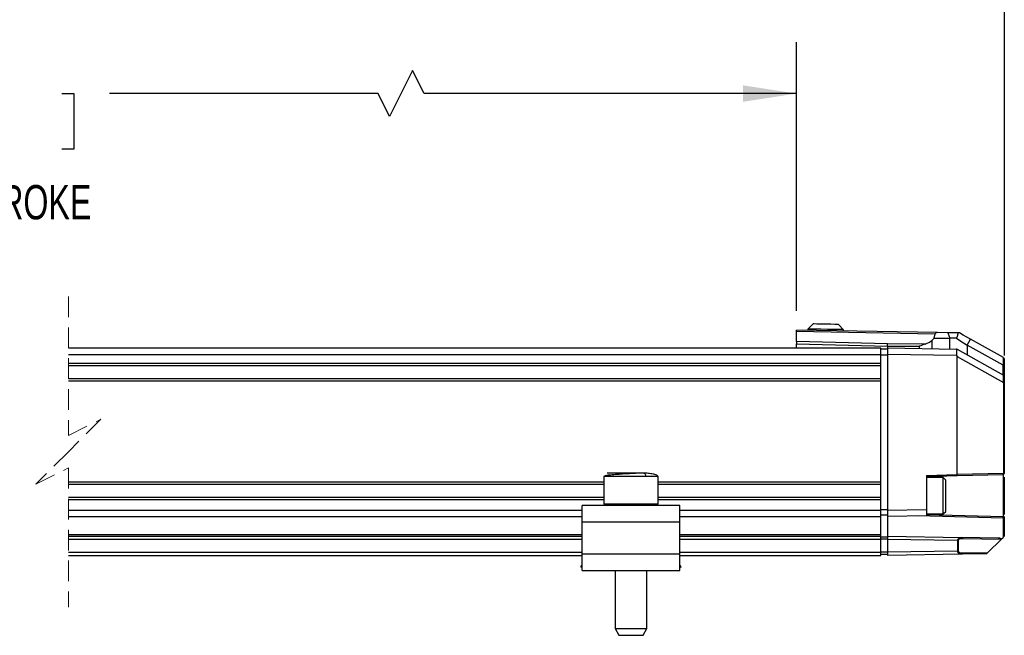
# Model space of a CAD drawing. Header units: millimetres. Extents: x 16 to 683, y 16 to 524.
# Tile 4 of 11: x 346 to 498, y 239 to 334. Entities that reach past the tile are written whole.
import ezdxf

# ---------------------------------------------------------------- set-up
doc = ezdxf.new("R2010")
doc.units = ezdxf.units.MM
doc.header["$LTSCALE"] = 2.5
doc.linetypes.add('HIDDEN', pattern=[1.905, 1.27, -0.635])
doc.layers.add('DIMENSIONS', color=140, linetype='Continuous', lineweight=25)
doc.styles.add('SLDTEXTSTYLE0', font='TXT', dxfattribs={"width": 0.7})
doc.dimstyles.new('SLDDIMSTYLE0', dxfattribs={"dimtxt": 5.39502, "dimasz": 8.255, "dimexe": 0, "dimexo": 0.0625, "dimgap": 1.348755, "dimtad": 0, "dimtih": 1, "dimtoh": 1, "dimrnd": 1e-09, "dimzin": 12, "dimdsep": 46, "dimtxsty": 'SLDTEXTSTYLE0', "dimsah": 1, "dimcen": 0.09, "dimadec": 0, "dimazin": 3, "dimtfac": 1, "dimtofl": 0, "dimtmove": 0, "dimatfit": 3, "dimfxl": 0, "dimfrac": 2, "dimtolj": 1, "dimtzin": 12, "dimarcsym": 0})
doc.dimstyles.new('SLDDIMSTYLE3', dxfattribs={"dimtxt": 5.39502, "dimasz": 8.255, "dimexe": 0, "dimexo": 0.0625, "dimgap": 1.348755, "dimtad": 0, "dimtih": 1, "dimtoh": 1, "dimrnd": 1e-09, "dimzin": 4, "dimdsep": 46, "dimtxsty": 'SLDTEXTSTYLE0', "dimsah": 1, "dimcen": 0.09, "dimadec": 0, "dimazin": 1, "dimtfac": 1, "dimtofl": 0, "dimtmove": 0, "dimatfit": 3, "dimfxl": 0, "dimfrac": 2, "dimtolj": 1, "dimtzin": 12, "dimarcsym": 0})

# ---------------------------------------------------------------- blocks, each defined once
blk = doc.blocks.new('_D_4')
at = {"layer": 'DIMENSIONS'}
for p, q in [((235.45, 304.22), (235.45, 330.7)), ((465.77, 289.29), (465.77, 330.7)), ((406.61, 326.29), (403.08, 319.23)), ((408.38, 322.76), (406.61, 326.29)), ((235.45, 322.76), (324.78, 322.76)), ((332.09, 322.76), (330.28, 322.76)), ((330.28, 322.76), (330.28, 314.18)), ((352.61, 322.76), (354.42, 322.76)), ((354.42, 322.76), (354.42, 314.18)), ((401.32, 322.76), (359.92, 322.76)), ((403.08, 319.23), (401.32, 322.76)), ((465.77, 322.76), (408.38, 322.76)), ((330.28, 314.18), (332.09, 314.18)), ((354.42, 314.18), (352.61, 314.18))]:
    blk.add_line(p, q, dxfattribs=at)
for points in [[(235.45, 322.76), (243.71, 321.49), (243.71, 324.03)], [(465.77, 322.76), (457.51, 324.03), (457.51, 321.49)]]:
    blk.add_solid(points, dxfattribs=at)
at = {"layer": 'DIMENSIONS', "char_height": 5.292, "attachment_point": 1, "style": 'SLDTEXTSTYLE0'}
for s, insert in [('854.0', (332.09, 330.79)), ('33.62', (332.09, 321))]:
    blk.add_mtext(s, dxfattribs=dict(at, insert=insert))
blk = doc.blocks.new('_D_5')
at = {"layer": 'DIMENSIONS'}
for p, q in [((113.45, 286.54), (113.45, 350.08)), ((497.77, 282.36), (497.77, 350.08)), ((391.4, 345.67), (389.63, 342.14)), ((394.92, 338.62), (391.4, 345.67)), ((113.45, 342.14), (270.98, 342.14)), ((278.29, 342.14), (276.48, 342.14)), ((276.48, 342.14), (276.48, 333.57)), ((298.81, 342.14), (300.62, 342.14)), ((300.62, 342.14), (300.62, 333.57)), ((389.63, 342.14), (306.12, 342.14)), ((396.69, 342.14), (394.92, 338.62)), ((497.77, 342.14), (396.69, 342.14)), ((276.48, 333.57), (278.29, 333.57)), ((300.62, 333.57), (298.81, 333.57))]:
    blk.add_line(p, q, dxfattribs=at)
for points in [[(113.45, 342.14), (121.71, 340.87), (121.71, 343.41)], [(497.77, 342.14), (489.51, 343.41), (489.51, 340.87)]]:
    blk.add_solid(points, dxfattribs=at)
at = {"layer": 'DIMENSIONS', "char_height": 5.292, "attachment_point": 1, "style": 'SLDTEXTSTYLE0'}
for s, insert in [('1008.0', (276.05, 350.17)), ('39.69', (278.29, 340.39))]:
    blk.add_mtext(s, dxfattribs=dict(at, insert=insert))
blk = doc.blocks.new('_D_6')
at = {"layer": 'DIMENSIONS'}
for p, q in [((86.25, 285.04), (86.25, 371.18)), ((497.77, 282.36), (497.77, 371.18)), ((384.23, 366.77), (380.7, 359.72)), ((385.99, 363.24), (384.23, 366.77)), ((86.25, 363.24), (249.59, 363.24)), ((256.9, 363.24), (255.09, 363.24)), ((255.09, 363.24), (255.09, 354.67)), ((277.42, 363.24), (279.23, 363.24)), ((279.23, 363.24), (279.23, 354.67)), ((378.94, 363.24), (284.73, 363.24)), ((380.7, 359.72), (378.94, 363.24)), ((497.77, 363.24), (385.99, 363.24)), ((255.09, 354.67), (256.9, 354.67)), ((279.23, 354.67), (277.42, 354.67))]:
    blk.add_line(p, q, dxfattribs=at)
for points in [[(86.25, 363.24), (94.51, 361.97), (94.51, 364.51)], [(497.77, 363.24), (489.51, 364.51), (489.51, 361.97)]]:
    blk.add_solid(points, dxfattribs=at)
at = {"layer": 'DIMENSIONS', "char_height": 5.292, "attachment_point": 1, "style": 'SLDTEXTSTYLE0'}
for s, insert in [('1035.2', (254.66, 371.27)), ('40.76', (256.9, 361.49))]:
    blk.add_mtext(s, dxfattribs=dict(at, insert=insert))

msp = doc.modelspace()

# ---------------------------------------------------------------- linework, layer by layer
at = {"color": 7, "linetype": 'HIDDEN', "lineweight": 18}
for p, q in [((353.602, 291.487), (353.602, 270.049)), ((353.602, 270.049), (358.602, 272.549)), ((358.602, 272.549), (353.602, 267.549)), ((353.602, 267.549), (348.602, 262.549)), ((348.602, 262.549), (353.602, 265.049)), ((353.602, 265.049), (353.602, 243.612))]:
    msp.add_line(p, q, dxfattribs=at)
for p, q in [((468.333, 287.245), (467.519, 286.459)), ((473.018, 286.363), (472.232, 287.177)), ((487.452, 285.911), (465.765, 286.29)), ((465.765, 286.114), (465.765, 286.29)), ((465.765, 286.114), (487.135, 285.741)), ((465.765, 284.537), (465.765, 286.114)), ((467.519, 286.459), (467.515, 286.259)), ((473.014, 286.163), (473.018, 286.363)), ((486.97, 285.045), (487.135, 285.741)), ((489.069, 285.883), (487.452, 285.911)), ((489.069, 285.883), (489.397, 285.045)), ((490.863, 285.852), (490.637, 285.855)), ((479.765, 284.192), (465.765, 284.537)), ((465.765, 284.184), (479.765, 283.838)), ((465.765, 283.549), (465.765, 284.184)), ((485.589, 284.15), (479.765, 284.192)), ((479.765, 283.838), (479.765, 283.549)), ((479.765, 283.838), (484.666, 283.803)), ((484.666, 283.803), (484.666, 283.464)), ((486.97, 285.045), (486.651, 284.758)), ((486.651, 283.429), (486.651, 284.758)), ((486.97, 285.045), (489.397, 285.045)), ((489.397, 283.381), (489.397, 285.045)), ((490.42, 285.045), (489.397, 285.045)), ((492.043, 283.97), (492.554, 284.903)), ((492.043, 283.97), (492.043, 282.506)), ((497.569, 280.872), (492.043, 283.97)), ((497.623, 282.061), (492.554, 284.903)), ((353.602, 283.549), (478.765, 283.549)), ((353.602, 282.549), (478.765, 282.549)), ((478.765, 282.549), (478.765, 283.549)), ((479.765, 283.364), (478.765, 283.364)), ((478.765, 281.199), (478.765, 282.549)), ((479.765, 282.417), (478.765, 282.417)), ((479.765, 283.549), (490.376, 283.364)), ((479.765, 283.549), (479.765, 282.549)), ((490.39, 282.364), (479.765, 282.549)), ((479.765, 282.549), (479.765, 258.564)), ((490.376, 283.364), (490.39, 282.364)), ((490.515, 283.361), (490.376, 283.364)), ((490.39, 282.364), (490.515, 282.228)), ((490.515, 283.361), (497.663, 279.358)), ((490.515, 264.025), (490.515, 282.228)), ((490.515, 282.228), (497.626, 278.245)), ((353.602, 281.199), (478.765, 281.199)), ((353.602, 280.849), (478.765, 280.849)), ((478.765, 281.049), (478.765, 281.199)), ((478.765, 278.649), (478.765, 281.049)), ((497.569, 279.411), (497.569, 280.872)), ((497.623, 280.854), (497.623, 282.061)), ((497.663, 282.038), (497.623, 282.061)), ((497.766, 281.864), (497.766, 280.802)), ((497.766, 280.802), (497.766, 279.184)), ((497.663, 278.232), (497.663, 279.358)), ((497.766, 279.184), (497.766, 278.185)), ((353.602, 278.849), (478.765, 278.849)), ((353.602, 278.499), (478.765, 278.499)), ((478.765, 278.499), (478.765, 278.649)), ((478.765, 262.899), (478.765, 278.499)), ((497.626, 278.245), (497.626, 264.211)), ((497.766, 278.185), (497.766, 264.211)), ((442.248, 264.249), (436.576, 264.249)), ((485.765, 263.902), (490.515, 264.025)), ((485.765, 263.902), (485.765, 258.669)), ((497.571, 264.011), (490.488, 263.826)), ((497.626, 264.211), (490.515, 264.025)), ((497.571, 264.011), (497.571, 260.754)), ((497.626, 264.211), (497.766, 264.211)), ((353.602, 262.899), (436.065, 262.899)), ((353.602, 262.549), (436.065, 262.549)), ((436.065, 263.749), (436.065, 259.449)), ((442.516, 263.749), (436.065, 263.749)), ((444.458, 263.749), (442.516, 263.749)), ((444.465, 263.749), (444.458, 263.749)), ((444.465, 259.449), (444.465, 263.749)), ((444.465, 262.899), (478.765, 262.899)), ((444.465, 262.549), (478.765, 262.549)), ((478.765, 262.749), (478.765, 262.899)), ((478.765, 260.349), (478.765, 262.749)), ((490.488, 263.826), (485.765, 263.702)), ((488.365, 263.554), (485.765, 263.554)), ((488.765, 263.154), (488.365, 263.554)), ((488.365, 260.892), (488.365, 263.554)), ((488.765, 260.872), (488.765, 263.154)), ((497.766, 263.644), (497.766, 260.754)), ((488.365, 257.954), (488.365, 260.892)), ((488.765, 258.354), (488.765, 260.872)), ((353.602, 260.549), (436.065, 260.549)), ((353.602, 260.199), (436.065, 260.199)), ((442.516, 259.449), (436.065, 259.449)), ((444.465, 259.449), (442.516, 259.449)), ((444.465, 260.549), (478.765, 260.549)), ((444.465, 260.199), (478.765, 260.199)), ((478.765, 260.199), (478.765, 260.349)), ((478.765, 258.549), (478.765, 260.199)), ((497.571, 260.754), (497.571, 257.497)), ((497.766, 260.754), (497.571, 260.754)), ((497.766, 260.754), (497.766, 257.893)), ((353.602, 258.549), (432.765, 258.549)), ((447.765, 259.249), (432.765, 259.249)), ((432.765, 256.749), (432.765, 259.249)), ((447.765, 256.749), (447.765, 259.249)), ((447.765, 258.549), (478.765, 258.549)), ((479.765, 258.599), (478.765, 258.599)), ((478.765, 257.549), (478.765, 258.549)), ((479.765, 258.564), (485.765, 258.669)), ((479.765, 258.564), (479.765, 257.564)), ((485.765, 258.669), (485.765, 257.669)), ((485.765, 257.954), (488.365, 257.954)), ((488.365, 257.954), (488.765, 258.354)), ((353.602, 257.549), (432.765, 257.549)), ((432.765, 256.749), (447.765, 256.749)), ((432.765, 251.749), (432.765, 256.749)), ((447.765, 257.549), (478.765, 257.549)), ((447.765, 251.749), (447.765, 256.749)), ((479.765, 257.749), (478.765, 257.749)), ((478.765, 254.799), (478.765, 257.549)), ((485.765, 257.669), (479.765, 257.564)), ((479.765, 257.564), (479.765, 254.544)), ((497.569, 257.298), (484.515, 257.647)), ((497.571, 257.497), (485.765, 257.812)), ((497.569, 257.298), (497.569, 254.348)), ((497.766, 257.298), (497.569, 257.298)), ((497.766, 257.543), (497.766, 257.298)), ((497.766, 257.298), (497.766, 254.544)), ((353.602, 254.799), (432.765, 254.799)), ((447.765, 254.799), (478.765, 254.799)), ((478.765, 254.549), (478.765, 254.799)), ((353.602, 254.549), (432.765, 254.549)), ((353.602, 254.049), (432.765, 254.049)), ((447.765, 254.549), (478.765, 254.549)), ((447.765, 254.049), (478.765, 254.049)), ((478.765, 254.049), (478.765, 254.549)), ((479.765, 254.399), (478.765, 254.399)), ((478.765, 252.049), (478.765, 254.049)), ((479.765, 254.049), (478.765, 254.049)), ((479.765, 254.544), (491.248, 254.344)), ((479.765, 254.544), (479.765, 254.044)), ((490.58, 253.856), (479.765, 254.044)), ((479.765, 254.044), (479.765, 252.044)), ((490.58, 253.856), (490.58, 252.233)), ((490.661, 253.856), (490.58, 253.856)), ((490.661, 253.856), (490.661, 252.233)), ((496.818, 254.247), (491.248, 254.344)), ((497.262, 254.04), (491.329, 254.144)), ((497.262, 254.04), (495.234, 252.013)), ((497.298, 254.077), (497.569, 254.348)), ((353.602, 252.049), (432.765, 252.049)), ((447.765, 252.049), (478.765, 252.049)), ((478.765, 251.549), (478.765, 252.049)), ((479.765, 252.049), (478.765, 252.049)), ((490.58, 252.233), (479.765, 252.044)), ((479.765, 252.044), (479.765, 251.544)), ((490.661, 252.233), (490.58, 252.233)), ((495.032, 251.811), (491.248, 251.745)), ((491.329, 251.945), (495.234, 252.013)), ((353.602, 251.549), (432.765, 251.549)), ((447.765, 251.749), (432.765, 251.749)), ((432.765, 249.249), (432.765, 251.749)), ((447.765, 249.249), (447.765, 251.749)), ((447.765, 251.549), (478.765, 251.549)), ((479.765, 251.699), (478.765, 251.699)), ((491.248, 251.745), (479.765, 251.544)), ((432.552, 249.792), (432.765, 250.069)), ((432.765, 249.628), (432.552, 249.792)), ((432.765, 249.249), (447.765, 249.249)), ((433.345, 249.182), (433.258, 249.249)), ((433.396, 249.249), (433.345, 249.182)), ((437.815, 249.249), (437.815, 240.288)), ((442.715, 240.288), (442.715, 249.249)), ((447.186, 249.182), (447.135, 249.249)), ((447.273, 249.249), (447.186, 249.182)), ((447.979, 249.792), (447.765, 250.069)), ((447.979, 249.792), (447.765, 249.628)), ((437.815, 240.288), (438.415, 239.249)), ((437.815, 240.288), (441.578, 240.288)), ((441.578, 240.288), (442.715, 240.288)), ((442.115, 239.249), (442.715, 240.288)), ((438.415, 239.249), (438.703, 239.249)), ((438.703, 239.249), (442.115, 239.249))]:
    msp.add_line(p, q)
at = {"flags": 128}
for points in [[(472.232, 287.177), (472.084, 287.179), (471.661, 287.187), (471.028, 287.198), (470.282, 287.211), (469.536, 287.224), (468.904, 287.235), (468.481, 287.242), (468.333, 287.245)], [(473.018, 286.363), (472.832, 286.366), (472.3, 286.376), (471.494, 286.39), (470.522, 286.407), (469.516, 286.424), (468.611, 286.44), (467.931, 286.452), (467.566, 286.458), (467.519, 286.459)], [(490.637, 285.855), (490.074, 285.865), (489.548, 285.874), (489.069, 285.883)], [(492.554, 284.903), (491.989, 285.22), (491.422, 285.538), (490.863, 285.852)], [(490.42, 285.045), (490.936, 284.704), (491.481, 284.343), (492.043, 283.97)], [(497.766, 280.802), (497.762, 280.812), (497.752, 280.822), (497.736, 280.83), (497.714, 280.838), (497.688, 280.845), (497.657, 280.851), (497.623, 280.854)], [(497.663, 278.232), (497.692, 278.227), (497.717, 278.22), (497.738, 278.212), (497.753, 278.203), (497.762, 278.194), (497.766, 278.185)], [(497.571, 264.011), (497.582, 264.015), (497.593, 264.027), (497.603, 264.045), (497.612, 264.07), (497.619, 264.1), (497.624, 264.135), (497.626, 264.172), (497.626, 264.211)], [(497.766, 254.544), (497.762, 254.54), (497.751, 254.529), (497.732, 254.511), (497.708, 254.487), (497.678, 254.457), (497.644, 254.423), (497.607, 254.386), (497.569, 254.348)]]:
    msp.add_lwpolyline(points, dxfattribs=at)
for centre, radius, start, end in [((487.396, 285.636), 0.281, 78.5148, 158.01957), ((484.708, 286.919), 2.906, 287.6633, 311.96033), ((497.636, 280.986), 0.133, 239.61172, 264.26594), ((497.566, 281.864), 0.2, 359.988, 60.7508), ((497.565, 279.184), 0.2, 0.02017, 60.77841), ((497.682, 278.34), 0.109, 239.67769, 260.22045), ((490.191, 263.968), 0.329, 334.30561, 9.9151), ((497.565, 264.211), 0.2, 271.49484, 359.99835), ((496.898, 253.71), 0.543, 42.53072, 98.43275), ((521.612, 229.721), 34.414, 134.95139, 135.03685), ((376.337, 370.694), 167.993, 314.95444, 315.0519)]:
    msp.add_arc(centre, radius, start, end)
for points, knots in [([(490.637, 285.855), (490.618, 285.768), (490.579, 285.587), (490.51, 285.316), (490.45, 285.135), (490.42, 285.045)], [0, 0, 0, 0, 0.3195234, 0.6620845, 1, 1, 1, 1]), ([(465.765, 284.537), (465.766, 284.512), (465.766, 284.458), (465.766, 284.373), (465.766, 284.28), (465.766, 284.216), (465.765, 284.184)], [0, 0, 0, 0, 0.2143124, 0.4588128, 0.7241061, 1, 1, 1, 1]), ([(479.765, 283.838), (479.766, 283.871), (479.766, 283.934), (479.766, 284.027), (479.766, 284.112), (479.766, 284.166), (479.765, 284.192)], [0, 0, 0, 0, 0.2758924, 0.5411762, 0.7856752, 1, 1, 1, 1]), ([(485.589, 284.15), (485.284, 284.038), (484.975, 283.926), (484.67, 283.804), (484.666, 283.803)], [0, 0, 0, 0, 0.98886699, 1, 1, 1, 1]), ([(442.248, 264.249), (442.068, 264.247), (441.646, 264.242), (440.915, 264.212), (440.005, 264.166), (438.965, 264.105), (437.912, 264.027), (437.036, 263.96), (436.537, 263.881), (436.356, 263.853)], [0, 0, 0, 0, 0.0913446, 0.2144387, 0.3711241, 0.5542729, 0.7434576, 0.9070608, 1, 1, 1, 1]), ([(444.465, 263.749), (444.391, 263.816), (444.164, 264.018), (443.608, 264.108), (442.954, 264.232), (442.48, 264.243), (442.248, 264.249)], [0, 0, 0, 0, 0.1283619, 0.3882529, 0.700783, 1, 1, 1, 1]), ([(442.248, 264.249), (442.287, 264.238), (442.383, 264.211), (442.461, 264.068), (442.508, 263.912), (442.513, 263.804), (442.516, 263.749)], [0, 0, 0, 0, 0.1943596, 0.4707332, 0.7347448, 1, 1, 1, 1]), ([(436.356, 263.853), (436.328, 263.849), (436.224, 263.838), (436.132, 263.786), (436.065, 263.749)], [0, 0, 0, 0, 0.2747274, 1, 1, 1, 1]), ([(442.516, 259.449), (442.514, 259.421), (442.511, 259.367), (442.485, 259.302), (442.449, 259.257), (442.421, 259.252), (442.409, 259.249)], [0, 0, 0, 0, 0.3382111, 0.6568712, 0.8519742, 1, 1, 1, 1]), ([(497.569, 257.298), (497.569, 257.315), (497.57, 257.346), (497.571, 257.393), (497.572, 257.432), (497.572, 257.463), (497.572, 257.483), (497.571, 257.493), (497.571, 257.497)], [0, 0, 0, 0, 0.2596047, 0.462493, 0.706086, 0.8539811, 0.9288881, 1, 1, 1, 1]), ([(497.571, 257.497), (497.571, 257.497), (497.574, 257.497), (497.581, 257.497), (497.604, 257.495), (497.637, 257.486), (497.677, 257.465), (497.713, 257.436), (497.743, 257.395), (497.762, 257.346), (497.764, 257.315), (497.766, 257.298)], [0, 0, 0, 0, 0.0069661, 0.0207128, 0.0677254, 0.2404163, 0.3483904, 0.5002497, 0.693882, 0.8329777, 1, 1, 1, 1]), ([(490.58, 253.856), (490.583, 253.887), (490.588, 253.952), (490.628, 254.045), (490.69, 254.133), (490.806, 254.236), (490.996, 254.327), (491.162, 254.338), (491.248, 254.344)], [0, 0, 0, 0, 0.1033108, 0.2121502, 0.3287723, 0.4553851, 0.7187185, 1, 1, 1, 1]), ([(491.329, 254.144), (491.168, 254.136), (490.973, 254.126), (490.776, 254.026), (490.711, 253.974), (490.676, 253.924), (490.663, 253.885), (490.662, 253.865), (490.661, 253.856)], [0, 0, 0, 0, 0.6072364, 0.7337616, 0.8429924, 0.9251959, 0.9628416, 1, 1, 1, 1]), ([(491.248, 254.344), (491.26, 254.34), (491.288, 254.329), (491.311, 254.279), (491.327, 254.218), (491.329, 254.169), (491.329, 254.144)], [0, 0, 0, 0, 0.1547824, 0.3763961, 0.6677017, 1, 1, 1, 1]), ([(491.248, 251.745), (491.168, 251.749), (491.022, 251.758), (490.841, 251.834), (490.714, 251.929), (490.64, 252.022), (490.601, 252.107), (490.583, 252.173), (490.581, 252.216), (490.58, 252.233)], [0, 0, 0, 0, 0.26155619, 0.47742434, 0.63627322, 0.77723517, 0.86183914, 0.94297245, 1, 1, 1, 1]), ([(490.661, 252.233), (490.662, 252.223), (490.663, 252.204), (490.676, 252.165), (490.709, 252.117), (490.773, 252.065), (490.969, 251.963), (491.166, 251.953), (491.329, 251.945)], [0, 0, 0, 0, 0.0361619, 0.0733953, 0.1564779, 0.2596166, 0.3861191, 1, 1, 1, 1]), ([(491.329, 251.945), (491.329, 251.919), (491.327, 251.871), (491.311, 251.809), (491.288, 251.759), (491.26, 251.749), (491.248, 251.745)], [0, 0, 0, 0, 0.3322971, 0.6236018, 0.8452217, 1, 1, 1, 1])]:
    msp.add_open_spline(points, degree=3, knots=knots)

# ---------------------------------------------------------------- texts
at = {"layer": 'DIMENSIONS', "insert": (302.915, 308.665), "char_height": 5.29167, "attachment_point": 1, "style": 'SLDTEXTSTYLE0'}
msp.add_mtext('MECHANICAL STROKE', dxfattribs=at)

# ---------------------------------------------------------------- dimensions: what is measured, and where the dimension line sits
at = {"layer": 'DIMENSIONS'}
for base, p1, p2, text, dimstyle, picture, middle in [((497.765, 363.244), (86.252, 281.863), (497.765, 279.184), '1035.2', 'SLDDIMSTYLE0', '_D_6', (267.16, 363.244)), ((113.452, 342.144), (497.765, 279.184), (113.452, 283.363), '1008.0', 'SLDDIMSTYLE3', '_D_5', (288.553, 342.144)), ((465.765, 322.758), (235.452, 301.041), (465.765, 286.114), '854.0', 'SLDDIMSTYLE3', '_D_4', (342.348, 322.758))]:
    dim = msp.add_linear_dim(base=base, p1=p1, p2=p2, text=text, dimstyle=dimstyle, dxfattribs=at)
    dim.commit()
    dim.dimension.update_dxf_attribs({"geometry": picture, "text_midpoint": middle, "dimtype": 160})

doc.saveas('drawing.dxf')
